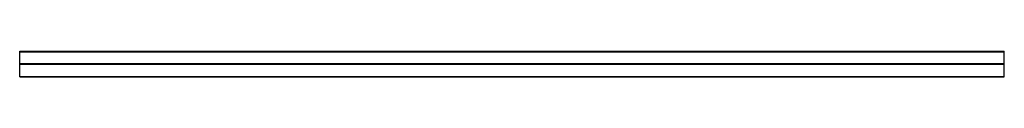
# Model space of a CAD drawing. Header units: millimetres. Extents: x 0 to 2500, y -65 to 0.
import ezdxf

# ---------------------------------------------------------------- set-up
doc = ezdxf.new("R2010")
doc.units = ezdxf.units.MM
doc.header["$LTSCALE"] = 10
doc.linetypes.add('ALLCAD_Strich', pattern=[0.2, 0.15, -0.05])
doc.layers.add('BESCH_KONT_sich_schn_ansi_2d', color=40, linetype='Continuous')

msp = doc.modelspace()

# ---------------------------------------------------------------- linework, layer by layer
at = {"layer": 'BESCH_KONT_sich_schn_ansi_2d', "linetype": 'ALLCAD_Strich', "extrusion": (0, 1, -2.22045e-16)}
for p, q in [((0, 0, 15.5), (2500, 0, 15.5)), ((0, -65, 15.5), (0, 0, 15.5)), ((2500, -65, 15.5), (2500, 0, 15.5)), ((0, -1, 15.5), (2500, -1, 15.5)), ((0, -2, 15.5), (2500, -2, 15.5)), ((0, -31, 15.5), (2500, -31, 15.5)), ((0, -32, 15.5), (2500, -32, 15.5)), ((0, -33, 15.5), (2500, -33, 15.5)), ((0, -64, 15.5), (0, -64, 15.5)), ((0, -64, 15.5), (0, -64, 15.5)), ((0, -64, 15.5), (0, -64, 15.5)), ((0, -64, 15.5), (0, -64, 15.5)), ((0, -64, 15.5), (0, -64, 15.5)), ((0, -64, 15.5), (0, -64, 15.5)), ((0, -64, 15.5), (0, -64, 15.5)), ((0, -64, 15.5), (0, -64, 15.5)), ((0, -64, 15.5), (0, -64, 15.5)), ((0, -64, 15.5), (0, -64, 15.5)), ((0, -64, 15.5), (0, -64, 15.5)), ((0, -64, 15.5), (2500, -64, 15.5)), ((0, -64, 15.5), (0, -64, 15.5)), ((0, -64, 15.5), (0, -64, 15.5)), ((0, -64, 15.5), (0, -64, 15.5)), ((0, -64, 15.5), (0, -64, 15.5)), ((0, -64, 15.5), (0, -64, 15.5)), ((0, -64, 15.5), (0, -64, 15.5)), ((0, -64, 15.5), (0, -64, 15.5)), ((0, -64, 15.5), (0, -64, 15.5)), ((0, -64, 15.5), (0, -64, 15.5)), ((0, -64, 15.5), (0, -64, 15.5)), ((0, -64, 15.5), (0, -64, 15.5)), ((0, -64, 15.5), (0, -64, 15.5)), ((0, -64, 15.5), (0, -64, 15.5)), ((0, -64, 15.5), (0, -64, 15.5)), ((0, -64, 15.5), (0, -64, 15.5)), ((0, -64, 15.5), (0, -64, 15.5)), ((0, -64, 15.5), (0, -64, 15.5)), ((0, -64, 15.5), (0, -64, 15.5)), ((0, -64, 15.5), (0, -64, 15.5)), ((0, -64, 15.5), (0, -64, 15.5)), ((0, -64, 15.5), (0, -64, 15.5)), ((0, -64, 15.5), (0, -64, 15.5)), ((0, -64, 15.5), (0, -64, 15.5)), ((0, -64, 15.5), (0, -64, 15.5)), ((0, -64, 15.5), (0, -64, 15.5)), ((0, -64, 15.5), (0, -64, 15.5)), ((0, -64, 15.5), (0, -64, 15.5)), ((0, -64, 15.5), (0, -64, 15.5)), ((0, -65, 15.5), (2500, -65, 15.5))]:
    msp.add_line(p, q, dxfattribs=at)

doc.saveas('drawing.dxf')
